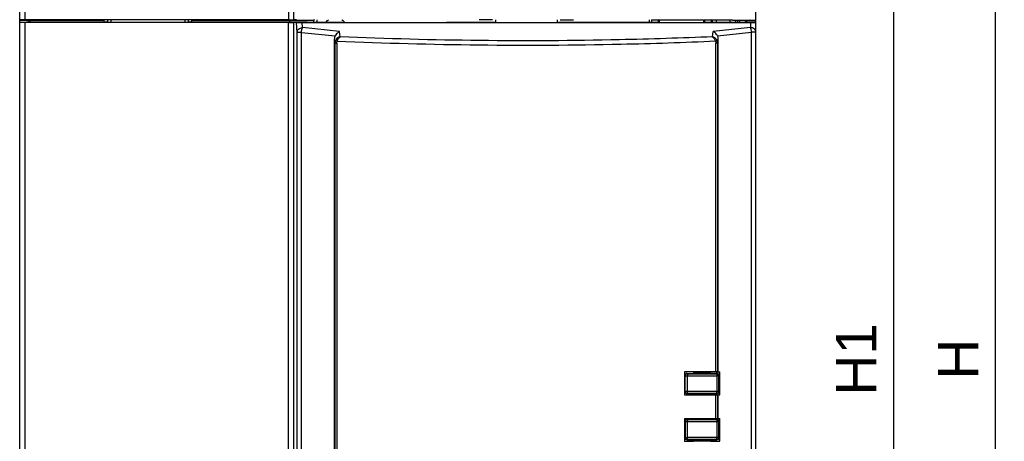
# Model space of a CAD drawing. Header units: millimetres. Extents: x 0 to 1132, y 0 to 772.
# Tile 27 of 39: x 89 to 235, y 559 to 622. Entities that reach past the tile are written whole.
import ezdxf

# ---------------------------------------------------------------- set-up
doc = ezdxf.new("R2010")
doc.units = ezdxf.units.MM
doc.header["$LTSCALE"] = 60.775
doc.header["$PDMODE"] = 3
doc.header["$PDSIZE"] = 0.3
doc.layers.get('0').update_dxf_attribs({"linetype": 'CONTINUOUS'})
doc.layers.get('Defpoints').update_dxf_attribs({"linetype": 'CONTINUOUS'})
doc.layers.add('DIM', color=7, linetype='CONTINUOUS')
doc.styles.get("Standard").update_dxf_attribs({"font": 'micross.ttf'})
doc.dimstyles.new('DIMSTYLE_2', dxfattribs={"dimtxt": 10, "dimasz": 3, "dimexe": 1, "dimexo": 1, "dimgap": 2.5, "dimtad": 1, "dimdec": 1, "dimzin": 0, "dimdsep": 46, "dimtxsty": 'Standard', "dimblk": '_FILLED', "dimblk1": '_FILLED', "dimblk2": '_FILLED', "dimcen": 0.09, "dimadec": 0, "dimazin": 0, "dimtp": 0.1, "dimtm": 0.1, "dimtfac": 1, "dimtdec": 1, "dimtofl": 0, "dimtmove": 0, "dimatfit": 3, "dimldrblk": '_FILLED', "dimfxl": 1, "dimtolj": 1, "dimtzin": 0, "dimarcsym": 0})

# ---------------------------------------------------------------- blocks, each defined once
blk = doc.blocks.new('_FILLED')
at = {"color": 0, "linetype": 'ByBlock'}
blk.add_solid([(0, 0), (-1, 0.167), (-1, -0.167)], dxfattribs=at)
blk = doc.blocks.new('*D4')
at = {"layer": 'Defpoints', "color": 0, "linetype": 'Continuous', "transparency": 16777216}
for p in [(195.35, 674.85), (195.35, 467.85), (233.28, 467.85)]:
    blk.add_point(p, dxfattribs=at)
at = {"layer": 'DIM', "color": 0, "linetype": 'Continuous', "lineweight": -2, "transparency": 16777216}
for p, q in [((196.35, 674.85), (234.28, 674.85)), ((233.28, 666.85), (233.28, 475.85)), ((196.35, 467.85), (234.28, 467.85))]:
    blk.add_line(p, q, dxfattribs=at)
at = {"layer": 'DIM', "color": 0, "linetype": 'Continuous', "lineweight": -2, "transparency": 16777216, "xscale": 8, "yscale": 8, "zscale": 8}
for p, rotation in [((233.28, 674.85), 90), ((233.28, 467.85), 270)]:
    blk.add_blockref('_FILLED', p, dxfattribs=dict(at, rotation=rotation))
at = {"layer": 'DIM', "color": 0, "linetype": 'Continuous', "transparency": 16777216, "insert": (224.78, 571.35), "char_height": 6, "attachment_point": 2, "rotation": 90}
blk.add_mtext('\\A1;H', dxfattribs=at)
blk = doc.blocks.new('*D5')
at = {"layer": 'Defpoints', "color": 0, "linetype": 'Continuous', "transparency": 16777216}
for p in [(193.12, 667.85), (218.28, 667.85), (190.35, 474.1)]:
    blk.add_point(p, dxfattribs=at)
at = {"layer": 'DIM', "color": 0, "linetype": 'Continuous', "lineweight": -2, "transparency": 16777216}
for p, q in [((194.12, 667.85), (219.28, 667.85)), ((218.28, 482.1), (218.28, 659.85)), ((191.35, 474.1), (219.28, 474.1))]:
    blk.add_line(p, q, dxfattribs=at)
at = {"layer": 'DIM', "color": 0, "linetype": 'Continuous', "lineweight": -2, "transparency": 16777216, "xscale": 8, "yscale": 8, "zscale": 8}
for p, rotation in [((218.28, 667.85), 90), ((218.28, 474.1), 270)]:
    blk.add_blockref('_FILLED', p, dxfattribs=dict(at, rotation=rotation))
at = {"layer": 'DIM', "color": 0, "linetype": 'Continuous', "transparency": 16777216, "insert": (209.67, 571.35), "char_height": 6, "attachment_point": 2, "rotation": 90}
blk.add_mtext('\\A1;H1', dxfattribs=at)

msp = doc.modelspace()

# ---------------------------------------------------------------- linework, layer by layer
at = {"linetype": 'Continuous'}
for p, q in [((128.63, 674.85), (128.63, 621.59)), ((88.85, 621.55), (88.85, 672.35)), ((89.65, 621.59), (89.65, 672.35)), ((129.43, 621.6), (129.43, 632.84)), ((197.85, 621.18), (197.85, 625.55)), ((88.85, 621.55), (90.8, 621.53)), ((88.85, 621.22), (88.85, 621.52)), ((88.85, 470.35), (88.85, 621.22)), ((128.63, 621.59), (89.65, 621.59)), ((89.65, 493.24), (89.65, 621.22)), ((89.65, 621.22), (128.63, 621.22)), ((89.85, 621.58), (89.85, 621.54)), ((90.61, 621.24), (89.85, 621.23)), ((90.8, 621.55), (90.35, 621.56)), ((90.35, 621.53), (90.35, 621.24)), ((101.85, 621.25), (90.61, 621.25)), ((90.8, 621.54), (101.35, 621.55)), ((101.35, 621.25), (101.35, 621.57)), ((101.85, 621.57), (101.85, 621.24)), ((102.35, 621.57), (102.35, 621.24)), ((102.35, 621.24), (113.35, 621.24)), ((113.35, 621.24), (113.35, 621.57)), ((113.85, 621.24), (113.85, 621.57)), ((129.25, 621.25), (113.85, 621.25)), ((114.35, 621.25), (114.35, 621.57)), ((114.35, 621.55), (128.85, 621.55)), ((128.63, 467.85), (128.63, 621.22)), ((128.85, 621.25), (128.85, 621.55)), ((128.85, 621.55), (129.21, 621.55)), ((129.4, 621.59), (129.21, 621.55)), ((129.21, 621.55), (132.35, 621.55)), ((129.25, 621.24), (129.82, 621.18)), ((131.43, 621.24), (129.25, 621.24)), ((129.82, 621.61), (129.4, 621.57)), ((129.43, 621.6), (129.4, 621.57)), ((129.43, 470.35), (129.43, 621.22)), ((129.91, 619.73), (129.82, 621.18)), ((130.71, 620.43), (130.66, 621.17)), ((130.66, 621.17), (197.05, 621.17)), ((131.43, 621.24), (131.5, 621.19)), ((136.66, 621.19), (131.5, 621.19)), ((132.47, 621.59), (132.35, 621.55)), ((132.35, 621.55), (132.35, 621.19)), ((132.85, 621.59), (132.85, 621.19)), ((136.66, 621.19), (136.85, 621.18)), ((136.85, 621.18), (151.85, 621.18)), ((151.85, 621.18), (152.04, 621.19)), ((156.91, 621.19), (152.04, 621.19)), ((156.85, 621.59), (156.85, 621.58)), ((158.85, 621.58), (156.85, 621.58)), ((157.07, 621.18), (156.91, 621.19)), ((159.08, 621.18), (157.07, 621.18)), ((158.85, 621.59), (158.85, 621.58)), ((159.29, 621.19), (159.08, 621.18)), ((159.29, 621.59), (159.29, 621.19)), ((159.29, 621.19), (168.41, 621.19)), ((168.41, 621.59), (168.41, 621.19)), ((168.41, 621.19), (168.62, 621.18)), ((170.63, 621.18), (168.62, 621.18)), ((168.85, 621.58), (168.85, 621.59)), ((168.85, 621.58), (170.85, 621.58)), ((170.79, 621.19), (170.63, 621.18)), ((183.16, 621.19), (170.79, 621.19)), ((170.85, 621.59), (170.85, 621.58)), ((182.05, 621.59), (182.05, 621.19)), ((182.4, 621.6), (182.4, 621.19)), ((182.4, 621.6), (183.4, 621.6)), ((183.35, 621.18), (183.16, 621.19)), ((183.35, 621.18), (189.85, 621.18)), ((183.4, 621.18), (183.4, 621.6)), ((183.56, 621.56), (183.4, 621.6)), ((183.56, 621.18), (183.56, 621.56)), ((190.09, 621.56), (183.56, 621.56)), ((189.85, 621.18), (190.04, 621.19)), ((196.2, 621.19), (190.04, 621.19)), ((190.09, 621.56), (190.25, 621.6)), ((190.09, 621.56), (190.09, 621.18)), ((190.25, 621.6), (190.25, 621.19)), ((190.25, 621.6), (191.25, 621.6)), ((191.25, 621.19), (191.25, 621.6)), ((191.41, 621.56), (191.25, 621.6)), ((191.41, 621.19), (191.41, 621.56)), ((191.96, 621.56), (191.41, 621.56)), ((191.96, 621.56), (191.96, 621.19)), ((194.35, 621.56), (191.97, 621.56)), ((194.05, 621.19), (194.05, 621.56)), ((194.35, 621.54), (195.43, 621.54)), ((194.85, 621.19), (194.85, 621.54)), ((195.09, 621.55), (195.11, 621.19)), ((195.43, 621.53), (195.41, 621.19)), ((195.43, 621.54), (196.85, 621.61)), ((195.43, 621.55), (195.43, 621.19)), ((195.49, 621.53), (197.85, 621.55)), ((196.19, 621.18), (196.19, 621.25)), ((197.85, 621.23), (196.19, 621.25)), ((196.35, 621.53), (196.35, 621.24)), ((196.85, 621.61), (196.85, 621.54)), ((197.05, 621.17), (197.05, 620.43)), ((197.85, 470.35), (197.85, 621.18)), ((129.91, 470.35), (129.91, 619.73)), ((130.56, 619.73), (129.91, 619.73)), ((130.56, 470.35), (130.56, 619.73)), ((130.56, 619.73), (135.54, 619.21)), ((136.21, 619.85), (130.71, 620.43)), ((136.28, 619.08), (136.21, 619.85)), ((191.42, 619.08), (191.49, 619.85)), ((197.05, 620.43), (191.49, 619.85)), ((192.16, 619.21), (197.19, 619.74)), ((197.85, 619.74), (197.19, 619.74)), ((197.19, 493.77), (197.19, 619.74)), ((135.45, 531.58), (135.45, 618.79)), ((135.51, 618.14), (135.45, 618.79)), ((135.51, 618.14), (135.51, 470.35)), ((135.51, 618.14), (135.78, 618.14)), ((135.78, 618.14), (135.78, 470.35)), ((191.92, 569.5), (191.92, 618.14)), ((192.19, 618.14), (191.92, 618.14)), ((192.19, 618.14), (192.25, 618.79)), ((192.19, 569.49), (192.19, 618.14)), ((192.25, 569.47), (192.25, 618.79)), ((187.25, 569.51), (187.25, 566.1)), ((188.6, 569.47), (187.25, 569.47)), ((187.35, 568.95), (187.39, 568.91)), ((187.35, 566.55), (187.35, 568.95)), ((187.39, 568.91), (187.71, 568.91)), ((187.39, 566.57), (187.39, 568.91)), ((187.65, 569.25), (192.05, 569.25)), ((187.65, 569.25), (187.69, 569.21)), ((187.71, 566.57), (187.71, 568.91)), ((188.6, 569.47), (188.6, 569.25)), ((188.6, 569.4), (191.1, 569.4)), ((191.1, 569.25), (191.1, 569.46)), ((192.43, 569.46), (191.1, 569.46)), ((192, 569.46), (192, 569.25)), ((192.02, 569.21), (192.05, 569.25)), ((192.32, 568.91), (192.04, 568.91)), ((192.04, 568.91), (192.04, 566.57)), ((192.25, 569.47), (192.19, 569.49)), ((192.25, 569.47), (192.48, 569.47)), ((192.32, 568.91), (192.35, 568.95)), ((192.32, 568.91), (192.32, 566.57)), ((192.35, 568.95), (192.35, 566.54)), ((192.43, 569.46), (192.45, 569.44)), ((192.48, 569.47), (192.45, 569.44)), ((192.45, 566.1), (192.45, 569.44)), ((192.48, 566.1), (192.48, 569.47)), ((187.25, 567.95), (187.35, 567.95)), ((187.35, 566.75), (187.25, 566.75)), ((187.25, 566.1), (192.48, 566.1)), ((187.35, 566.55), (187.39, 566.57)), ((187.35, 566.55), (187.35, 566.55)), ((192.32, 566.57), (187.39, 566.57)), ((187.65, 566.25), (187.69, 566.27)), ((187.65, 566.25), (188.6, 566.25)), ((192.02, 566.27), (187.69, 566.27)), ((188.6, 566.1), (188.6, 566.25)), ((191.1, 566.25), (188.6, 566.25)), ((191.1, 566.25), (192.05, 566.25)), ((191.1, 566.25), (192.05, 566.24)), ((191.1, 566.1), (191.1, 566.25)), ((191.92, 562.6), (191.92, 566.1)), ((192, 566.24), (192, 566.1)), ((192.03, 566.26), (192.02, 566.27)), ((192.04, 566.25), (192.03, 566.26)), ((192.05, 566.25), (192.04, 566.25)), ((192.19, 562.6), (192.19, 566.1)), ((192.25, 562.6), (192.25, 566.1)), ((192.34, 566.55), (192.32, 566.57)), ((192.35, 566.55), (192.34, 566.55)), ((187.25, 562.6), (192.48, 562.6)), ((187.25, 562.6), (187.25, 559.18)), ((187.25, 561.95), (187.35, 561.95)), ((187.35, 562.15), (187.35, 559.75)), ((187.35, 562.15), (187.39, 562.13)), ((187.35, 562.15), (187.35, 562.15)), ((187.39, 562.13), (192.32, 562.13)), ((187.39, 559.79), (187.39, 562.13)), ((187.65, 562.45), (188.6, 562.45)), ((187.65, 562.45), (187.69, 562.43)), ((187.69, 562.43), (192.02, 562.43)), ((187.71, 559.79), (187.71, 562.13)), ((188.6, 562.45), (188.6, 562.6)), ((191.1, 562.45), (188.6, 562.45)), ((191.1, 562.45), (191.1, 562.6)), ((191.1, 562.45), (192.05, 562.45)), ((192.05, 562.44), (191.1, 562.45)), ((192.02, 562.43), (192.05, 562.44)), ((192.04, 562.13), (192.04, 559.78)), ((192.05, 562.44), (192.05, 562.44)), ((192.32, 562.13), (192.35, 562.14)), ((192.32, 562.13), (192.32, 559.78)), ((192.35, 562.15), (192.35, 559.75)), ((192.45, 559.24), (192.45, 562.6)), ((192.48, 559.21), (192.48, 562.6)), ((187.35, 560.75), (187.25, 560.75)), ((187.39, 559.79), (187.35, 559.75)), ((187.39, 559.79), (187.71, 559.79)), ((192.32, 559.78), (192.04, 559.78)), ((192.35, 559.75), (192.32, 559.78)), ((187.25, 559.22), (188.6, 559.22)), ((187.69, 559.49), (187.65, 559.45)), ((187.65, 559.45), (192.05, 559.45)), ((188.6, 559.45), (188.6, 559.22)), ((188.6, 559.29), (191.1, 559.29)), ((191.1, 559.22), (191.1, 559.45)), ((191.1, 559.22), (192.43, 559.23)), ((192.05, 559.45), (192.02, 559.48)), ((192.25, 559.21), (192.48, 559.21)), ((192.45, 559.24), (192.43, 559.23)), ((192.45, 559.24), (192.48, 559.21))]:
    msp.add_line(p, q, dxfattribs=at)
for centre, radius, start, end in [((135.55, 620.15), 1.75, 123.9862, 143.3695), ((135.55, 620.15), 1.75, 36, 56.0138), ((187.65, 568.95), 0.3, 89.9965, 180.0035), ((187.69, 568.91), 0.3, 90.021, 179.979), ((192.02, 568.91), 0.3, 0.021, 89.979), ((192.05, 568.95), 0.3, 359.9965, 90.0035), ((187.65, 566.55), 0.3, 179.9945, 243.408), ((187.65, 566.55), 0.3, 180.0118, 243.413), ((187.69, 566.57), 0.3, 180.007, 270.0185), ((192.02, 566.57), 0.3, 270.0524, 359.993), ((192.05, 566.54), 0.299, 269.8768, 270.3437), ((187.65, 562.15), 0.3, 116.5957, 179.998), ((187.65, 562.15), 0.3, 116.5871, 180.0055), ((187.69, 562.13), 0.3, 89.9815, 179.993), ((192.02, 562.13), 0.3, 0.007, 89.9476), ((192.05, 562.15), 0.299, 89.6563, 90.1232), ((187.65, 559.75), 0.3, 179.9965, 270.0035), ((187.69, 559.79), 0.3, 180.021, 269.979), ((192.02, 559.78), 0.3, 270.021, 359.979), ((192.05, 559.75), 0.3, 269.9965, 0.0035)]:
    msp.add_arc(centre, radius, start, end, dxfattribs=at)
for centre, major_axis, ratio, start_param, end_param in [((89.65, 621.58), (0.8, 0), 0.006981, 7.853982, 9.424778), ((90.35, 620.23), (0, 1.3), 0.267937, 6.280666, 6.966747), ((102.35, 621.24), (0.5, 0), 0.006981, 3.141593, 4.712389), ((113.35, 621.24), (0.5, 0), 0.006981, -1.570796, 0), ((128.63, 621.6), (0.8, 0), 0.006981, -1.570796, -0.034907), ((130.62, 621.18), (0.801, 0), 0.007001, -3.071407, -1.518061), ((196.35, 620.23), (0, 1.3), 0.267937, 5.608111, 6.08148), ((197.05, 621.18), (0.8, 0), 0.007024, -1.570796, 0), ((136.26, 618.68), (-0.324, 0.89), 0.832898, 0.670948, 1.159088), ((191.45, 618.68), (0.324, 0.89), 0.832898, -1.159088, -0.670948), ((163.85, 563.06), (370, 0), 0.017455, 1.494867, 1.507511), ((191.9, 569.49), (0.3, 0), 0.017455, 0.05236, 1.494867)]:
    msp.add_ellipse(centre, major_axis=major_axis, ratio=ratio, start_param=start_param, end_param=end_param, dxfattribs=at)
for points, knots in [([(88.85, 621.22), (88.85, 621.22), (88.86, 621.22), (88.87, 621.22), (88.89, 621.22), (88.93, 621.22), (88.99, 621.22), (89.09, 621.22), (89.21, 621.22), (89.4, 621.22), (89.55, 621.22), (89.65, 621.22)], [0, 0, 0, 0, 0.004895, 0.019332, 0.043156, 0.076187, 0.168673, 0.292945, 0.444401, 0.617343, 1, 1, 1, 1]), ([(128.63, 621.22), (128.73, 621.22), (128.92, 621.21), (129.16, 621.22), (129.33, 621.21), (129.41, 621.21), (129.43, 621.21)], [0, 0, 0, 0, 0.374824, 0.69506, 0.914075, 1, 1, 1, 1]), ([(129.91, 619.73), (129.91, 619.82), (129.96, 620.01), (130.2, 620.32), (130.51, 620.42), (130.71, 620.43)], [0, 0, 0, 0, 0.234797, 0.480867, 1, 1, 1, 1]), ([(130.56, 619.73), (130.58, 619.87), (130.61, 620.1), (130.67, 620.33), (130.71, 620.43)], [0, 0, 0, 0, 0.572155, 1, 1, 1, 1]), ([(136.21, 619.85), (136.15, 619.82), (135.87, 619.67), (135.65, 619.42), (135.54, 619.21)], [0, 0, 0, 0, 0.230778, 1, 1, 1, 1]), ([(192.16, 619.21), (192.12, 619.28), (191.95, 619.55), (191.7, 619.76), (191.49, 619.85)], [0, 0, 0, 0, 0.267884, 1, 1, 1, 1]), ([(197.85, 619.74), (197.85, 619.83), (197.81, 620.02), (197.56, 620.33), (197.25, 620.43), (197.05, 620.43)], [0, 0, 0, 0, 0.235132, 0.480522, 1, 1, 1, 1]), ([(197.19, 619.74), (197.18, 619.87), (197.15, 620.11), (197.09, 620.34), (197.05, 620.43)], [0, 0, 0, 0, 0.572153, 1, 1, 1, 1]), ([(136.28, 619.08), (136.22, 619.06), (135.94, 618.95), (135.71, 618.73), (135.61, 618.53)], [0, 0, 0, 0, 0.239663, 1, 1, 1, 1]), ([(135.61, 618.53), (135.62, 618.52), (135.7, 618.48), (135.78, 618.44), (135.84, 618.41)], [0, 0, 0, 0, 0.144773, 1, 1, 1, 1]), ([(135.84, 618.41), (135.89, 618.55), (136.01, 618.79), (136.18, 619.01), (136.28, 619.08)], [0, 0, 0, 0, 0.546686, 1, 1, 1, 1]), ([(191.86, 618.41), (187.2, 618.2), (175.53, 617.82), (156.85, 617.72), (142.84, 618.1), (135.84, 618.4)], [0, 0, 0, 0, 0.249827, 0.625119, 1, 1, 1, 1]), ([(191.42, 619.08), (186.83, 618.89), (175.34, 618.51), (156.96, 618.41), (143.17, 618.78), (136.28, 619.08)], [0, 0, 0, 0, 0.249828, 0.625111, 1, 1, 1, 1]), ([(192.09, 618.53), (192.06, 618.6), (191.89, 618.84), (191.63, 619.02), (191.42, 619.08)], [0, 0, 0, 0, 0.259124, 1, 1, 1, 1]), ([(191.42, 619.08), (191.52, 619.01), (191.7, 618.79), (191.81, 618.55), (191.86, 618.41)], [0, 0, 0, 0, 0.453298, 1, 1, 1, 1]), ([(192.09, 618.53), (192.08, 618.52), (192.01, 618.48), (191.93, 618.44), (191.86, 618.41)], [0, 0, 0, 0, 0.14477, 1, 1, 1, 1]), ([(187.69, 569.21), (187.69, 569.21), (187.69, 569.2), (187.7, 569.2), (187.7, 569.19), (187.7, 569.18), (187.7, 569.15), (187.71, 569.11), (187.71, 569.07), (187.71, 569), (187.71, 568.94), (187.71, 568.91)], [0, 0, 0, 0, 0.008517, 0.025445, 0.051068, 0.085326, 0.178817, 0.302903, 0.453027, 0.623533, 1, 1, 1, 1]), ([(187.69, 569.21), (188.05, 569.21), (189.49, 569.21), (190.93, 569.21), (192.02, 569.21)], [0, 0, 0, 0, 0.250076, 1, 1, 1, 1]), ([(187.71, 568.91), (188.07, 568.91), (189.51, 568.91), (190.96, 568.91), (192.04, 568.91)], [0, 0, 0, 0, 0.250076, 1, 1, 1, 1]), ([(192.02, 569.21), (192.02, 569.21), (192.02, 569.21), (192.02, 569.2), (192.03, 569.18), (192.03, 569.16), (192.03, 569.12), (192.03, 569.07), (192.04, 569.02), (192.04, 568.97), (192.04, 568.93), (192.04, 568.91)], [0, 0, 0, 0, 0.01024, 0.027308, 0.087236, 0.180778, 0.304663, 0.454452, 0.624551, 0.808774, 1, 1, 1, 1]), ([(187.69, 566.27), (187.69, 566.27), (187.69, 566.27), (187.7, 566.27), (187.7, 566.28), (187.7, 566.3), (187.7, 566.32), (187.71, 566.36), (187.71, 566.4), (187.71, 566.47), (187.71, 566.53), (187.71, 566.57)], [0, 0, 0, 0, 0.007962, 0.024282, 0.04937, 0.083194, 0.176151, 0.300144, 0.450571, 0.621702, 1, 1, 1, 1]), ([(192.02, 566.27), (192.02, 566.27), (192.02, 566.28), (192.03, 566.29), (192.03, 566.32), (192.03, 566.36), (192.04, 566.4), (192.04, 566.45), (192.04, 566.51), (192.04, 566.55), (192.04, 566.57)], [0, 0, 0, 0, 0.025432, 0.084436, 0.177519, 0.301402, 0.451603, 0.62245, 0.807662, 1, 1, 1, 1]), ([(192.35, 566.54), (192.35, 566.5), (192.34, 566.43), (192.27, 566.33), (192.17, 566.26), (192.09, 566.24), (192.05, 566.24)], [0, 0, 0, 0, 0.25159, 0.502209, 0.751527, 1, 1, 1, 1]), ([(192.35, 566.54), (192.35, 566.51), (192.33, 566.43), (192.27, 566.33), (192.17, 566.26), (192.09, 566.25), (192.05, 566.25)], [0, 0, 0, 0, 0.251605, 0.502239, 0.751568, 1, 1, 1, 1]), ([(187.69, 562.43), (187.69, 562.43), (187.69, 562.42), (187.7, 562.42), (187.7, 562.41), (187.7, 562.4), (187.7, 562.37), (187.71, 562.34), (187.71, 562.29), (187.71, 562.22), (187.71, 562.16), (187.71, 562.13)], [0, 0, 0, 0, 0.007962, 0.024282, 0.04937, 0.083194, 0.176151, 0.300144, 0.450571, 0.621702, 1, 1, 1, 1]), ([(192.02, 562.43), (192.02, 562.43), (192.02, 562.42), (192.03, 562.4), (192.03, 562.37), (192.03, 562.34), (192.04, 562.29), (192.04, 562.24), (192.04, 562.18), (192.04, 562.15), (192.04, 562.13)], [0, 0, 0, 0, 0.025432, 0.084436, 0.177519, 0.301402, 0.451603, 0.62245, 0.807662, 1, 1, 1, 1]), ([(192.05, 562.45), (192.09, 562.45), (192.17, 562.43), (192.27, 562.37), (192.34, 562.27), (192.35, 562.19), (192.35, 562.15)], [0, 0, 0, 0, 0.248473, 0.497791, 0.74841, 1, 1, 1, 1]), ([(192.05, 562.44), (192.09, 562.44), (192.17, 562.43), (192.27, 562.36), (192.33, 562.27), (192.35, 562.19), (192.35, 562.15)], [0, 0, 0, 0, 0.248432, 0.497761, 0.748395, 1, 1, 1, 1]), ([(187.69, 559.49), (187.69, 559.49), (187.69, 559.49), (187.7, 559.49), (187.7, 559.5), (187.7, 559.52), (187.7, 559.54), (187.71, 559.58), (187.71, 559.62), (187.71, 559.69), (187.71, 559.75), (187.71, 559.79)], [0, 0, 0, 0, 0.008517, 0.025445, 0.051068, 0.085326, 0.178817, 0.302903, 0.453027, 0.623533, 1, 1, 1, 1]), ([(192.04, 559.78), (191.68, 559.78), (190.24, 559.78), (188.79, 559.79), (187.71, 559.79)], [0, 0, 0, 0, 0.249921, 1, 1, 1, 1]), ([(192.02, 559.48), (192.02, 559.48), (192.02, 559.48), (192.02, 559.49), (192.03, 559.51), (192.03, 559.54), (192.03, 559.57), (192.03, 559.62), (192.04, 559.67), (192.04, 559.72), (192.04, 559.76), (192.04, 559.78)], [0, 0, 0, 0, 0.01024, 0.027308, 0.087236, 0.180778, 0.304663, 0.454452, 0.624551, 0.808774, 1, 1, 1, 1]), ([(192.02, 559.48), (191.66, 559.48), (190.21, 559.48), (188.77, 559.49), (187.69, 559.49)], [0, 0, 0, 0, 0.249921, 1, 1, 1, 1])]:
    msp.add_open_spline(points, degree=3, knots=knots, dxfattribs=at)
for points in [[(135.61, 618.53), (135.54, 618.41), (135.51, 618.27), (135.51, 618.14)], [(135.78, 618.14), (135.78, 618.23), (135.8, 618.32), (135.84, 618.4)], [(191.86, 618.41), (191.9, 618.32), (191.92, 618.23), (191.92, 618.14)], [(192.19, 618.14), (192.19, 618.27), (192.16, 618.41), (192.09, 618.53)], [(187.65, 566.25), (187.61, 566.25), (187.56, 566.26), (187.52, 566.28)], [(187.65, 562.45), (187.61, 562.45), (187.56, 562.44), (187.52, 562.41)]]:
    msp.add_open_spline(points, degree=3, dxfattribs=at)

# ---------------------------------------------------------------- dimensions: what is measured, and where the dimension line sits
at = {"layer": 'DIM', "linetype": 'Continuous'}
for base, p1, p2, angle, text, picture, middle in [((233.28, 467.85), (195.35, 674.85), (195.35, 467.85), 270, 'H', '*D4', (233.28, 571.35)), ((218.28, 667.85), (190.35, 474.1), (193.12, 667.85), 90, 'H1', '*D5', (218.28, 571.35))]:
    dim = msp.add_linear_dim(base=base, p1=p1, p2=p2, angle=angle, text=text, dimstyle='DIMSTYLE_2', override={"dimtxt": 6, "dimasz": 8}, dxfattribs=at)
    dim.commit()
    dim.dimension.update_dxf_attribs({"geometry": picture, "text_midpoint": middle, "dimtype": 160})

doc.saveas('drawing.dxf')
